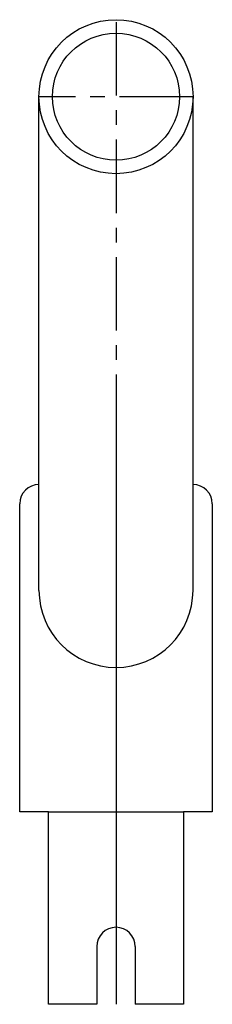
# Model space of a CAD drawing. Header units: millimetres. Extents: x -25 to 25, y -15 to 241.
import ezdxf

# ---------------------------------------------------------------- set-up
doc = ezdxf.new("R2010")
doc.units = ezdxf.units.MM
doc.header["$LTSCALE"] = 0.6
doc.linetypes.add('CENTER', pattern=[50.8, 31.75, -6.35, 6.35, -6.35])
doc.layers.get('0').update_dxf_attribs({"linetype": 'CONTINUOUS'})
doc.layers.add('CENTER', color=1, linetype='CENTER')

msp = doc.modelspace()

# ---------------------------------------------------------------- linework, layer by layer
for p, q in [((-20, 92.5), (-20, 220.73)), ((20, 92.5), (20, 220.73)), ((-25, 35), (-25, 115)), ((25, 115), (25, 35)), ((-17.5, 35), (-25, 35)), ((-17.5, 35), (-25, 35)), ((-17.5, -15), (-17.5, 35)), ((-17.5, -15), (-17.5, 35)), ((-17.5, 35), (17.5, 35)), ((17.5, 35), (17.5, -15)), ((17.5, 35), (17.5, -15)), ((25, 35), (17.5, 35)), ((25, 35), (17.5, 35)), ((0, 5), (0, 5)), ((-5, 0), (-5, -15)), ((-5, 0), (-5, -15)), ((5, 0), (5, -15)), ((5, 0), (5, -15)), ((-5, -15), (-17.5, -15)), ((-5, -15), (-17.5, -15)), ((17.5, -15), (5, -15)), ((17.5, -15), (5, -15))]:
    msp.add_line(p, q)
for radius in [20, 16.5]:
    msp.add_circle((0, 220.73), radius)
for centre, radius, start, end in [((-20, 115), 5, 90, 180), ((20, 115), 5, 0, 90), ((0, 92.5), 20, 180, 0), ((0, 92.5), 20, 180, 0), ((0, 0), 5, 90, 180), ((0, 0), 5, 0, 90)]:
    msp.add_arc(centre, radius, start, end)
at = {"layer": 'CENTER'}
for p, q in [((0, 240.05), (0, -15)), ((20, 220.73), (-20, 220.73)), ((0, 136.5), (0, -15))]:
    msp.add_line(p, q, dxfattribs=at)

doc.saveas('drawing.dxf')
